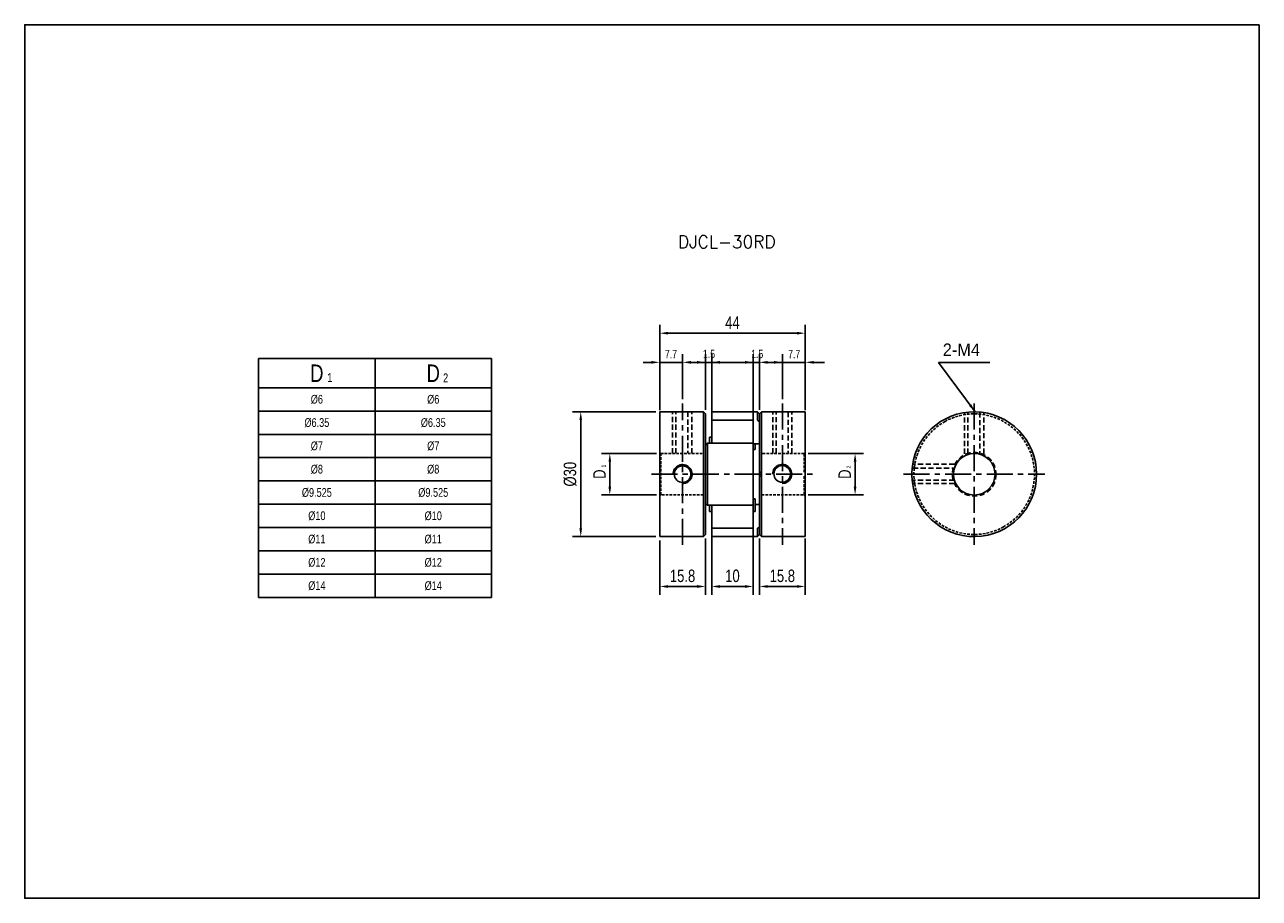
# Model space of a CAD drawing. Header units: millimetres. Extents: x 0 to 297, y 0 to 210.
import ezdxf

# ---------------------------------------------------------------- set-up
doc = ezdxf.new("R2010")
doc.units = ezdxf.units.MM
doc.header["$LTSCALE"] = 5
for name, pattern in [('CENTER', [2, 1.25, -0.25, 0.25, -0.25]), ('DASHED', [0.75, 0.5, -0.25]), ('HIDDEN', [0.375, 0.25, -0.125]), ('HIDDEN2', [0.1875, 0.125, -0.0625])]:
    doc.linetypes.add(name, pattern=pattern)
doc.layers.get('0').update_dxf_attribs({"linetype": 'CONTINUOUS'})
doc.layers.get('Defpoints').update_dxf_attribs({"linetype": 'CONTINUOUS'})
for name, color, linetype in [('BM', 2, 'CONTINUOUS'), ('CT', 1, 'CENTER'), ('D', 7, 'CONTINUOUS'), ('DIM', 7, 'CONTINUOUS'), ('HD', 4, 'DASHED')]:
    doc.layers.add(name, color=color, linetype=linetype)
doc.styles.add('H', font='txt.shx')
doc.styles.get("Standard").update_dxf_attribs({"font": 'Gulim.ttf', "width": 0.8, "height": 3})
doc.dimstyles.new('LIM', dxfattribs={"dimtxt": 2, "dimasz": 2, "dimexe": 2, "dimexo": 1, "dimgap": 1, "dimtad": 1, "dimdec": 3, "dimzin": 9, "dimdsep": 46, "dimtxsty": 'Standard', "dimcen": 3, "dimclrd": 1, "dimclre": 1, "dimadec": 0, "dimazin": 0, "dimtfac": 1, "dimtdec": 3, "dimtmove": 0, "dimatfit": 3, "dimfxl": 0, "dimtolj": 1, "dimtzin": 0, "dimarcsym": 0})

# ---------------------------------------------------------------- blocks, each defined once
blk = doc.blocks.new('*D68')
at = {"layer": 'Defpoints', "color": 0}
for p in [(175.26, 89.92), (165.26, 87.98), (175.26, 74.96)]:
    blk.add_point(p, dxfattribs=at)
at = {"layer": 'DIM', "color": 1, "lineweight": -2}
for p, q in [((165.26, 86.98), (165.26, 72.96)), ((175.26, 88.92), (175.26, 72.96)), ((167.26, 74.96), (173.26, 74.96))]:
    blk.add_line(p, q, dxfattribs=at)
at = {"layer": 'DIM', "color": 1}
for points in [[(167.26, 75.29), (167.26, 74.62), (165.26, 74.96)], [(173.26, 75.29), (173.26, 74.62), (175.26, 74.96)]]:
    blk.add_solid(points, dxfattribs=at)
at = {"layer": 'DIM', "color": 0, "insert": (170.26, 77.5), "char_height": 3, "attachment_point": 5}
blk.add_mtext('\\A1;10', dxfattribs=at)
blk = doc.blocks.new('*D69')
at = {"layer": 'Defpoints', "color": 0}
for p in [(187.76, 135.84), (152.76, 116.32), (187.76, 116.32)]:
    blk.add_point(p, dxfattribs=at)
at = {"layer": 'DIM', "color": 1, "lineweight": -2}
for p, q in [((152.76, 117.32), (152.76, 137.84)), ((187.76, 117.32), (187.76, 137.84)), ((154.76, 135.84), (185.76, 135.84))]:
    blk.add_line(p, q, dxfattribs=at)
at = {"layer": 'DIM', "color": 1}
for points in [[(154.76, 136.17), (154.76, 135.51), (152.76, 135.84)], [(185.76, 136.17), (185.76, 135.51), (187.76, 135.84)]]:
    blk.add_solid(points, dxfattribs=at)
at = {"layer": 'DIM', "color": 0, "insert": (170.26, 138.38), "char_height": 3, "attachment_point": 5}
blk.add_mtext('\\A1;44', dxfattribs=at)
blk = doc.blocks.new('*D70')
at = {"layer": 'Defpoints', "color": 0}
for p in [(152.76, 87.01), (163.76, 87.46), (163.76, 74.96)]:
    blk.add_point(p, dxfattribs=at)
at = {"layer": 'DIM', "color": 1, "lineweight": -2}
for p, q in [((163.76, 86.46), (163.76, 72.96)), ((152.76, 86.01), (152.76, 72.96)), ((154.76, 74.96), (161.76, 74.96))]:
    blk.add_line(p, q, dxfattribs=at)
at = {"layer": 'DIM', "color": 1}
for points in [[(154.76, 75.29), (154.76, 74.62), (152.76, 74.96)], [(161.76, 75.29), (161.76, 74.62), (163.76, 74.96)]]:
    blk.add_solid(points, dxfattribs=at)
at = {"layer": 'DIM', "color": 0, "insert": (158.26, 77.5), "char_height": 3, "attachment_point": 5}
blk.add_mtext('\\A1;15.8', dxfattribs=at)
blk = doc.blocks.new('*D71')
at = {"layer": 'Defpoints', "color": 0}
for p in [(152.81, 116.95), (133.76, 86.96), (152.81, 86.96)]:
    blk.add_point(p, dxfattribs=at)
at = {"layer": 'DIM', "color": 1, "lineweight": -2}
for p, q in [((151.81, 116.95), (131.76, 116.95)), ((133.76, 114.95), (133.76, 88.96)), ((151.81, 86.96), (131.76, 86.96))]:
    blk.add_line(p, q, dxfattribs=at)
at = {"layer": 'DIM', "color": 1}
for points in [[(133.43, 114.95), (134.09, 114.95), (133.76, 116.95)], [(133.43, 88.96), (134.09, 88.96), (133.76, 86.96)]]:
    blk.add_solid(points, dxfattribs=at)
at = {"layer": 'DIM', "color": 0, "insert": (131.22, 101.95), "char_height": 3, "attachment_point": 5, "rotation": 90}
blk.add_mtext('\\A1;%%C30', dxfattribs=at)
blk = doc.blocks.new('*D72')
at = {"layer": 'Defpoints', "color": 0}
for p in [(140.76, 106.92), (153.01, 106.92), (153.01, 96.97)]:
    blk.add_point(p, dxfattribs=at)
at = {"layer": 'DIM', "color": 1, "lineweight": -2}
for p, q in [((152.01, 106.92), (138.76, 106.92)), ((140.76, 98.97), (140.76, 104.92)), ((152.01, 96.97), (138.76, 96.97))]:
    blk.add_line(p, q, dxfattribs=at)
at = {"layer": 'DIM', "color": 1}
for points in [[(140.43, 104.92), (141.09, 104.92), (140.76, 106.92)], [(140.43, 98.97), (141.09, 98.97), (140.76, 96.97)]]:
    blk.add_solid(points, dxfattribs=at)
at = {"layer": 'DIM', "color": 0, "insert": (138.26, 101.95), "char_height": 3, "attachment_point": 5, "rotation": 90}
blk.add_mtext('\\A1;D', dxfattribs=at)
blk = doc.blocks.new('*D73')
at = {"layer": 'Defpoints', "color": 0}
for p in [(176.76, 87.45), (187.76, 87.45), (187.76, 74.96)]:
    blk.add_point(p, dxfattribs=at)
at = {"layer": 'DIM', "color": 1, "lineweight": -2}
for p, q in [((176.76, 86.45), (176.76, 72.96)), ((187.76, 86.45), (187.76, 72.96)), ((178.76, 74.96), (185.76, 74.96))]:
    blk.add_line(p, q, dxfattribs=at)
at = {"layer": 'DIM', "color": 1}
for points in [[(178.76, 75.29), (178.76, 74.62), (176.76, 74.96)], [(185.76, 75.29), (185.76, 74.62), (187.76, 74.96)]]:
    blk.add_solid(points, dxfattribs=at)
at = {"layer": 'DIM', "color": 0, "insert": (182.26, 77.5), "char_height": 3, "attachment_point": 5}
blk.add_mtext('\\A1;15.8', dxfattribs=at)
blk = doc.blocks.new('*D74')
at = {"layer": 'Defpoints', "color": 0}
for p in [(187.51, 106.95), (187.51, 96.95), (199.76, 96.95)]:
    blk.add_point(p, dxfattribs=at)
at = {"layer": 'DIM', "color": 1, "lineweight": -2}
for p, q in [((188.51, 106.95), (201.76, 106.95)), ((199.76, 104.95), (199.76, 98.95)), ((188.51, 96.95), (201.76, 96.95))]:
    blk.add_line(p, q, dxfattribs=at)
at = {"layer": 'DIM', "color": 1}
for points in [[(199.43, 104.95), (200.09, 104.95), (199.76, 106.95)], [(199.43, 98.95), (200.09, 98.95), (199.76, 96.95)]]:
    blk.add_solid(points, dxfattribs=at)
at = {"layer": 'DIM', "color": 0, "insert": (197.26, 101.95), "char_height": 3, "attachment_point": 5, "rotation": 90}
blk.add_mtext('\\A1;D', dxfattribs=at)

msp = doc.modelspace()

# ---------------------------------------------------------------- linework, layer by layer
for p, q in [((56.2833, 129.7218), (56.2833, 72.3218)), ((56.2833, 129.7218), (112.2833, 129.7218)), ((112.2833, 129.7218), (112.2833, 72.3218)), ((56.2833, 72.3218), (112.2833, 72.3218))]:
    msp.add_line(p, q)
at = {"color": 4}
for p, q in [((84.2833, 129.7218), (84.2833, 72.3218)), ((56.2833, 122.7218), (112.2833, 122.7218))]:
    msp.add_line(p, q, dxfattribs=at)
at = {"color": 1}
for p, q in [((56.2833, 117.1218), (112.2833, 117.1218)), ((56.2833, 111.5218), (112.2833, 111.5218)), ((56.2833, 105.9218), (112.2833, 105.9218)), ((56.2833, 100.3218), (112.2833, 100.3218)), ((56.2833, 94.7218), (112.2833, 94.7218)), ((56.2833, 89.1218), (112.2833, 89.1218)), ((56.2833, 83.5218), (112.2833, 83.5218)), ((56.2833, 77.9218), (112.2833, 77.9218))]:
    msp.add_line(p, q, dxfattribs=at)
msp.add_lwpolyline([(297, 210), (0, 210), (0, 0), (297, 0)], close=True)
at = {"layer": 'BM', "linetype": 'Continuous'}
for p, q in [((152.7603, 116.8987), (152.7603, 87.007)), ((163.2603, 116.9487), (152.8103, 116.9487)), ((163.2603, 86.957), (163.2603, 116.9487)), ((163.7603, 116.4487), (163.2603, 116.9487)), ((163.7603, 108.957), (163.7603, 116.4487)), ((165.2603, 114.9388), (165.2603, 116.8987)), ((176.2603, 116.9487), (165.3103, 116.9487)), ((176.2603, 114.9822), (176.2603, 116.9487)), ((176.7603, 116.4487), (176.2603, 116.9487)), ((177.2603, 116.9487), (176.7603, 116.4487)), ((176.7603, 114.6425), (176.7603, 116.4487)), ((177.2603, 116.9487), (177.2603, 102.4487)), ((187.7103, 116.9487), (177.2603, 116.9487)), ((187.7603, 102.4487), (187.7603, 116.8987)), ((165.2603, 114.8813), (165.2603, 114.9388)), ((165.2603, 109.4487), (165.2603, 114.8813)), ((175.2103, 114.9313), (165.3103, 114.9313)), ((175.2603, 114.8813), (175.2603, 109.4487)), ((176.7603, 114.6425), (176.3352, 114.8956)), ((176.7603, 102.4487), (176.7603, 114.6425)), ((165.2603, 110.8803), (164.7603, 110.8803)), ((164.7603, 110.8803), (164.7603, 109.3987)), ((164.1854, 109.3739), (163.7603, 108.957)), ((163.7603, 108.957), (163.7603, 94.9403)), ((175.2103, 109.3987), (164.2346, 109.3987)), ((164.2603, 109.3734), (164.2603, 94.5239)), ((165.2603, 109.3987), (165.2603, 109.4487)), ((175.2603, 109.4487), (175.2603, 109.3487)), ((175.2603, 109.3487), (175.2603, 94.5487)), ((175.2603, 109.2185), (176.7603, 109.2185)), ((175.2603, 107.8803), (175.7603, 107.8803)), ((175.7603, 107.8803), (175.7603, 109.2185)), ((177.2603, 102.4487), (176.7603, 102.4487)), ((176.7603, 101.4487), (176.7603, 102.4487)), ((176.7603, 89.2548), (176.7603, 101.4487)), ((176.7603, 101.4487), (177.2603, 101.4487)), ((177.2603, 101.4487), (177.2603, 102.4487)), ((177.2603, 101.4487), (177.2603, 86.9487)), ((187.7603, 102.4487), (187.7103, 102.4487)), ((187.7103, 101.4487), (187.7603, 101.4487)), ((187.7603, 102.4487), (187.7603, 101.4487)), ((187.7603, 86.9987), (187.7603, 101.4487)), ((213.482, 102.4487), (213.432, 102.4487)), ((213.432, 101.4487), (213.482, 101.4487)), ((175.7603, 96.0171), (175.2603, 96.0171)), ((175.7603, 96.0171), (175.7603, 93.0171)), ((163.7603, 94.9403), (163.7603, 87.4573)), ((163.7603, 94.9403), (164.1854, 94.5234)), ((164.2346, 94.4987), (175.2103, 94.4987)), ((164.7603, 93.0171), (164.7603, 94.4987)), ((164.7603, 93.0171), (165.2603, 93.0171)), ((165.2603, 94.4487), (165.2603, 94.4987)), ((165.2603, 89.0161), (165.2603, 94.4487)), ((175.2603, 94.5487), (175.2603, 94.4487)), ((175.2603, 94.4487), (175.2603, 89.0161)), ((175.2603, 93.0171), (175.7603, 93.0171)), ((176.7603, 94.6788), (175.7603, 94.6788)), ((176.7603, 89.2548), (176.3352, 89.0017)), ((176.7603, 89.2548), (176.7603, 87.4487)), ((163.2603, 86.957), (152.8103, 86.957)), ((163.7603, 87.4573), (163.2603, 86.957)), ((165.2603, 88.9586), (165.2603, 89.0161)), ((165.2603, 88.9586), (165.2603, 86.9987)), ((165.3103, 88.9661), (175.2103, 88.9661)), ((165.3103, 86.9487), (176.2603, 86.9487)), ((176.2603, 88.9151), (176.2603, 86.9487)), ((176.2603, 86.9487), (176.7603, 87.4487)), ((176.7603, 87.4487), (177.2603, 86.9487)), ((177.2603, 86.9487), (187.7103, 86.9487))]:
    msp.add_line(p, q, dxfattribs=at)
at = {"layer": 'BM', "linetype": 'HIDDEN2'}
for p, q in [((176.3352, 114.8956), (176.7603, 114.6425)), ((163.7603, 100.1109), (163.7603, 103.7864)), ((164.2346, 94.4987), (164.2346, 94.4987))]:
    msp.add_line(p, q, dxfattribs=at)
at = {"layer": 'BM', "linetype": 'Continuous'}
for centre in [(158.2603, 101.9534), (182.2277, 102.0056)]:
    msp.add_circle(centre, 2, dxfattribs=at)
for centre, radius, start, end in [((152.8103, 116.8987), 0.05, 90, 180), ((165.3103, 116.8987), 0.05, 90, 180), ((187.7103, 116.8987), 0.05, 0, 90), ((228.4236, 101.9487), 15, 181.910213, 178.089787), ((165.3103, 114.8813), 0.05, 90, 180), ((175.2103, 114.8813), 0.05, 0, 90), ((175.2103, 109.3487), 0.05, 0, 90), ((228.4236, 101.9487), 15, 178.089552, 181.910213), ((175.2103, 94.5487), 0.05, 270, 0), ((152.8103, 87.007), 0.05, 179.98347, 269.984575), ((165.3103, 89.0161), 0.05, 180, 270), ((165.3103, 86.9987), 0.05, 180, 270), ((175.2103, 89.0161), 0.05, 270, 0), ((176.4194, 88.8532), 0.1707, 119.535467, 158.723993), ((187.7103, 86.9987), 0.05, 270, 0)]:
    msp.add_arc(centre, radius, start, end, dxfattribs=at)
at = {"layer": 'BM', "color": 1, "linetype": 'Continuous'}
for centre in [(158.2603, 101.9534), (182.2277, 102.0056)]:
    msp.add_arc(centre, 2.3, 270, 180.629192, dxfattribs=at)
at = {"layer": 'BM', "linetype": 'HIDDEN2'}
for centre, start, end in [((158.2603, 101.9534), 87.356565, 91.340037), ((182.2277, 102.0056), 87.356565, 91.340037), ((158.2603, 101.9534), 0, 7.154368), ((158.2603, 101.9534), 355.821896, 0), ((182.2277, 102.0056), 0, 7.154368), ((182.2277, 102.0056), 355.821896, 0)]:
    msp.add_arc(centre, 2, start, end, dxfattribs=at)
at = {"layer": 'BM', "linetype": 'Continuous'}
for points, knots in [([(176.2603, 114.9822), (176.2603, 114.98), (176.2609, 114.9772), (176.262, 114.9742), (176.2632, 114.9712), (176.2648, 114.9678), (176.2667, 114.9644), (176.2695, 114.9596), (176.2729, 114.9546), (176.2766, 114.9497), (176.2817, 114.9429), (176.2875, 114.9362), (176.2934, 114.93), (176.3009, 114.9222), (176.3088, 114.9149), (176.3165, 114.9088), (176.3229, 114.9036), (176.3293, 114.8991), (176.3352, 114.8956)], [0, 0, 0, 0, 0.10141192, 0.10141192, 0.10141192, 0.20199381, 0.20199381, 0.20199381, 0.34420693, 0.34420693, 0.34420693, 0.54198248, 0.54198248, 0.54198248, 0.79214197, 0.79214197, 0.79214197, 1, 1, 1, 1]), ([(164.2603, 109.3734), (164.2603, 109.3773), (164.2597, 109.3809), (164.2586, 109.3839), (164.2574, 109.387), (164.2558, 109.3895), (164.2539, 109.3916), (164.2511, 109.3944), (164.2477, 109.3964), (164.244, 109.3975), (164.2389, 109.399), (164.2331, 109.399), (164.2272, 109.3979), (164.2197, 109.3965), (164.2118, 109.3933), (164.2041, 109.3887), (164.1977, 109.3848), (164.1913, 109.3798), (164.1854, 109.3739)], [0, 0, 0, 0, 0.10141192, 0.10141192, 0.10141192, 0.20199381, 0.20199381, 0.20199381, 0.34420693, 0.34420693, 0.34420693, 0.54198248, 0.54198248, 0.54198248, 0.79214197, 0.79214197, 0.79214197, 1, 1, 1, 1]), ([(164.1854, 94.5234), (164.1909, 94.5179), (164.1968, 94.5133), (164.2027, 94.5095), (164.2099, 94.505), (164.2172, 94.5018), (164.2243, 94.5001), (164.2304, 94.4985), (164.2365, 94.4982), (164.242, 94.4994), (164.2458, 94.5002), (164.2495, 94.5018), (164.2524, 94.5044), (164.2547, 94.5064), (164.2567, 94.509), (164.2581, 94.5122), (164.2593, 94.5149), (164.26, 94.5181), (164.2602, 94.5216), (164.2603, 94.5224), (164.2603, 94.5231), (164.2603, 94.5239)], [0, 0, 0, 0, 0.19255311, 0.19255311, 0.19255311, 0.4259648, 0.4259648, 0.4259648, 0.6305867, 0.6305867, 0.6305867, 0.77449031, 0.77449031, 0.77449031, 0.88565314, 0.88565314, 0.88565314, 0.97988904, 0.97988904, 0.97988904, 1, 1, 1, 1])]:
    msp.add_open_spline(points, degree=3, knots=knots, dxfattribs=at)
at = {"layer": 'CT'}
for p, q in [((158.2603, 84.957), (158.2603, 118.9487)), ((182.2603, 118.9487), (182.2603, 84.9487)), ((228.4236, 118.9487), (228.4236, 84.9487)), ((150.7603, 101.9528), (189.7603, 101.9487)), ((211.4236, 101.9487), (245.4236, 101.9487))]:
    msp.add_line(p, q, dxfattribs=at)
at = {"layer": 'D', "color": 1, "linetype": 'HIDDEN'}
for p, q in [((155.8453, 106.9813), (155.8453, 116.975)), ((160.4896, 106.9813), (160.4896, 116.975)), ((179.9364, 106.9204), (179.9364, 116.9141)), ((184.5807, 106.9204), (184.5807, 116.9141)), ((226.0491, 106.8459), (226.0491, 116.8396)), ((230.6935, 106.8459), (230.6935, 116.8396)), ((223.6424, 104.3375), (213.6487, 104.3375)), ((223.6424, 99.6932), (213.6487, 99.6932))]:
    msp.add_line(p, q, dxfattribs=at)
at = {"layer": 'D', "color": 2, "linetype": 'HIDDEN'}
for p, q in [((156.6789, 106.9813), (156.6789, 116.975)), ((159.5369, 116.975), (159.5369, 106.9813)), ((180.77, 106.9204), (180.77, 116.9141)), ((183.628, 116.9141), (183.628, 106.9204)), ((226.8827, 106.8459), (226.8827, 116.8396)), ((229.7408, 116.8396), (229.7408, 106.8459)), ((213.6487, 103.3849), (223.6424, 103.3849)), ((223.6424, 100.5268), (213.6487, 100.5268))]:
    msp.add_line(p, q, dxfattribs=at)
msp.add_circle((228.4345, 101.9259), 5.2367, dxfattribs=at)
at = {"layer": 'D', "color": 2}
msp.add_circle((228.4345, 101.9259), 4.9999, dxfattribs=at)
at = {"layer": 'DIM', "color": 1}
for p, q in [((152.7603, 117.8987), (152.7603, 130.8383)), ((158.2603, 119.9487), (158.2603, 130.8383)), ((163.7603, 117.4487), (163.7603, 130.8383)), ((165.2603, 113.165), (165.2603, 130.8383)), ((175.2603, 113.165), (175.2603, 130.8383)), ((176.7603, 117.4487), (176.7603, 130.8383)), ((182.2603, 119.9487), (182.2603, 130.8383)), ((187.7603, 117.8987), (187.7603, 130.8383)), ((150.7603, 128.8383), (148.7603, 128.8383)), ((152.7603, 128.8383), (158.2603, 128.8383)), ((161.7603, 128.8383), (159.7603, 128.8383)), ((160.2603, 128.8383), (168.4508, 128.8383)), ((163.7603, 128.8383), (165.2603, 128.8383)), ((167.2603, 128.8383), (175.1651, 128.8383)), ((173.2603, 128.8383), (171.2603, 128.8383)), ((175.2603, 128.8383), (176.7603, 128.8383)), ((180.2603, 128.8383), (178.2603, 128.8383)), ((178.7603, 128.8383), (186.6651, 128.8383)), ((182.2603, 128.8383), (187.7603, 128.8383)), ((189.7603, 128.8383), (192.4347, 128.8383))]:
    msp.add_line(p, q, dxfattribs=at)
for points in [[(150.7603, 129.1717), (150.7603, 128.505), (152.7603, 128.8383)], [(160.2603, 129.1717), (160.2603, 128.505), (158.2603, 128.8383)], [(161.7603, 129.1717), (161.7603, 128.505), (163.7603, 128.8383)], [(167.2603, 129.1717), (167.2603, 128.505), (165.2603, 128.8383)], [(173.2603, 129.1717), (173.2603, 128.505), (175.2603, 128.8383)], [(178.7603, 129.1717), (178.7603, 128.505), (176.7603, 128.8383)], [(180.2603, 129.1717), (180.2603, 128.505), (182.2603, 128.8383)], [(189.7603, 129.1717), (189.7603, 128.505), (187.7603, 128.8383)]]:
    msp.add_solid(points, dxfattribs=at)
at = {"layer": 'HD', "linetype": 'HIDDEN2'}
for p, q in [((153.0103, 106.9236), (152.7603, 107.1748)), ((153.0103, 96.9737), (153.0103, 106.9236)), ((153.0103, 106.9236), (163.2603, 106.9236)), ((187.5103, 106.9487), (177.2603, 106.9487)), ((187.7603, 107.1987), (187.5103, 106.9487)), ((187.5103, 102.4487), (187.5103, 106.9487)), ((214.1695, 106.6228), (214.1695, 105.9487)), ((187.5103, 101.4487), (187.5103, 96.9487)), ((152.7603, 96.7225), (153.0103, 96.9737)), ((163.2603, 96.9737), (153.0103, 96.9737)), ((177.2603, 96.9487), (187.5103, 96.9487)), ((187.5103, 96.9487), (187.7603, 96.6987))]:
    msp.add_line(p, q, dxfattribs=at)
for start, end in [(61.096665, 118.903335), (118.903335, 178.023892), (298.903335, 61.096665), (178.023892, 181.976108), (181.976108, 241.096665), (241.096665, 298.903335)]:
    msp.add_arc((228.4236, 101.9487), 14.5, start, end, dxfattribs=at)

# ---------------------------------------------------------------- texts
at = {"color": 0}
for s, insert, char_height, width, attachment_point in [('D', (70.2833, 126.2218), 4.2, 28, 5), ('D', (98.2833, 126.2218), 4.2, 28, 5), ('1', (72.7792, 126.2467), 2.1, 6.3, 1), ('2', (100.6495, 126.1662), 2.1, 3.36, 1), ('%%c6', (70.2833, 119.9218), 2.1, 28, 5), ('%%c6', (98.2833, 119.9218), 2.1, 28, 5), ('%%c6.35', (70.2833, 114.3218), 2.1, 28, 5), ('%%c6.35', (98.2833, 114.3218), 2.1, 28, 5), ('%%c7', (70.2833, 108.7218), 2.1, 28, 5), ('%%c7', (98.2833, 108.7218), 2.1, 28, 5), ('%%c8', (70.2833, 103.1218), 2.1, 28, 5), ('%%c8', (98.2833, 103.1218), 2.1, 28, 5), ('%%c9.525', (70.2833, 97.5218), 2.1, 28, 5), ('%%c9.525', (98.2833, 97.5218), 2.1, 28, 5), ('%%c10', (70.2833, 91.9218), 2.1, 28, 5), ('%%c10', (98.2833, 91.9218), 2.1, 28, 5), ('%%c11', (70.2833, 86.3218), 2.1, 28, 5), ('%%c11', (98.2833, 86.3218), 2.1, 28, 5), ('%%c12', (70.2833, 80.7218), 2.1, 28, 5), ('%%c12', (98.2833, 80.7218), 2.1, 28, 5), ('%%c14', (70.2833, 75.1218), 2.1, 28, 5), ('%%c14', (98.2833, 75.1218), 2.1, 28, 5)]:
    msp.add_mtext(s, dxfattribs=dict(at, insert=insert, char_height=char_height, width=width, attachment_point=attachment_point))
at = {"layer": 'D', "insert": (157.1314, 159.3102), "char_height": 3, "attachment_point": 1, "style": 'H'}
msp.add_mtext('DJCL-30RD', dxfattribs=at)
at = {"layer": 'DIM'}
msp.add_text('2-M4', height=3, dxfattribs=at).set_placement((220.8525, 130.366))
at = {"layer": 'DIM', "char_height": 2, "attachment_point": 5}
for s, insert in [('7.7', (155.4756, 130.8383)), ('\\A1;1.5', (164.6228, 130.8383)), ('\\A1;1.5', (176.2172, 130.8383)), ('7.7', (185.1132, 130.8383))]:
    msp.add_mtext(s, dxfattribs=dict(at, insert=insert))
at = {"layer": 'DIM', "char_height": 1, "attachment_point": 1, "rotation": 90}
for s, insert, width in [('1', (138.7448, 103.5492), 16.4), ('2', (197.7273, 103.3183), 5.6)]:
    msp.add_mtext(s, dxfattribs=dict(at, insert=insert, width=width))

# ---------------------------------------------------------------- dimensions: what is measured, and where the dimension line sits
at = {"layer": 'DIM'}
for base, p1, p2, text, picture, middle in [((187.7603, 135.8383), (152.7603, 116.3176), (187.7603, 116.3176), '44', '*D69', (170.2603, 138.3783)), ((163.7603, 74.957), (152.7603, 87.007), (163.7603, 87.4573), '15.8', '*D70', (158.2603, 77.4989)), ((187.7603, 74.957), (176.7603, 87.4487), (187.7603, 87.4487), '15.8', '*D73', (182.2603, 77.4989))]:
    dim = msp.add_linear_dim(base=base, p1=p1, p2=p2, text=text, dimstyle='LIM', dxfattribs=at)
    dim.commit()
    dim.dimension.update_dxf_attribs({"geometry": picture, "text_midpoint": middle})
for base, p1, p2, text, picture, middle in [((133.7603, 86.957), (152.8103, 116.9487), (152.8103, 86.957), '%%C30', '*D71', (131.2223, 101.9528)), ((140.7603, 106.9236), (153.0103, 96.9737), (153.0103, 106.9236), 'D', '*D72', (138.2583, 101.9487)), ((199.7603, 96.9487), (187.5103, 106.9487), (187.5103, 96.9487), 'D', '*D74', (197.2583, 101.9487))]:
    dim = msp.add_linear_dim(base=base, p1=p1, p2=p2, angle=90, text=text, dimstyle='LIM', dxfattribs=at)
    dim.commit()
    dim.dimension.update_dxf_attribs({"geometry": picture, "text_midpoint": middle})
dim = msp.add_linear_dim(base=(175.2603, 74.957), p1=(165.2603, 87.9786), p2=(175.2603, 89.9182), dimstyle='LIM', dxfattribs=at)
dim.commit()
dim.dimension.update_dxf_attribs({"geometry": '*D68', "text_midpoint": (170.2603, 77.4989)})

# ---------------------------------------------------------------- leaders
msp.add_leader([(228.6477, 116.9494), (219.8558, 128.806), (232.2107, 128.806)], dimstyle='LIM', override={"dimgap": 1, "dimtad": 0}, dxfattribs=at)

doc.saveas('drawing.dxf')
